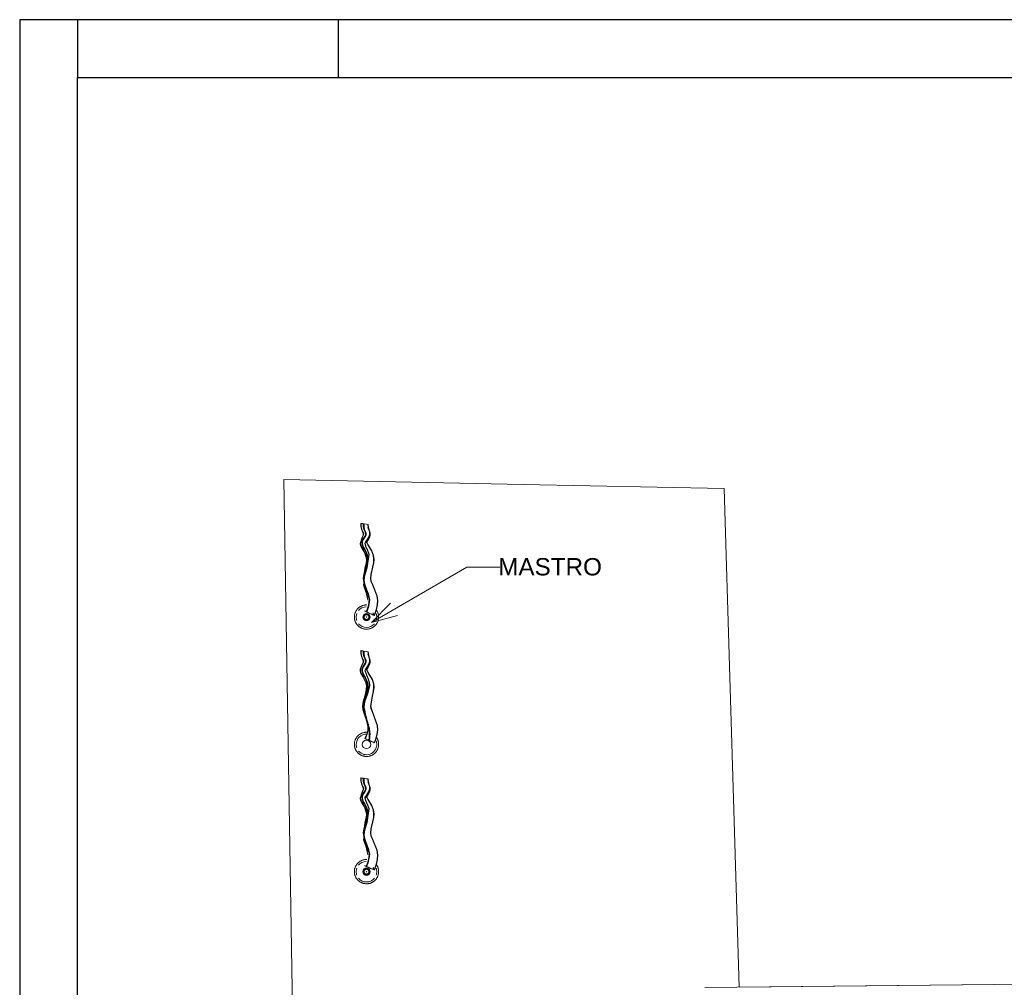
# Model space of a CAD drawing. Header units: millimetres. Extents: x 567 to 934, y -1 to 364.
# Tile 176 of 256: x 567 to 584, y 164 to 181. Entities that reach past the tile are written whole.
import ezdxf

# ---------------------------------------------------------------- set-up
doc = ezdxf.new("R2010")
doc.units = ezdxf.units.MM
doc.header["$MEASUREMENT"] = 0
doc.linetypes.add('NULL', pattern=[0])
doc.layers.get('0').update_dxf_attribs({"lineweight": 18})
doc.layers.add('ARQ FINA', color=8, linetype='Continuous')
doc.layers.add('FOLHA_PADRÃO', color=7, linetype='Continuous')
doc.styles.add('Arial', font='arial.ttf')

# ---------------------------------------------------------------- blocks, each defined once
blk = doc.blocks.new('A1EST. 1500')
at = {"layer": 'FOLHA_PADRÃO', "color": 1, "linetype": 'Continuous'}
for p, q in [((0, 59.4), (0, 0)), ((150.008, 59.4), (0, 59.4)), ((1, 59.4), (1, 58.4)), ((5.5, 59.4), (5.5, 58.4))]:
    blk.add_line(p, q, dxfattribs=at)
at = {"layer": 'FOLHA_PADRÃO', "color": 6, "linetype": 'Continuous'}
blk.add_lwpolyline([(149, 58.4), (149, 1), (1, 1), (1, 58.4), (149, 58.4)], dxfattribs=at)

msp = doc.modelspace()

# ---------------------------------------------------------------- linework, layer by layer
at = {"layer": 'ARQ FINA', "lineweight": 5}
for p, q in [((572.018, 172.597), (576.155, 172.513)), ((572.385, 150.343), (572.018, 172.597)), ((576.155, 172.513), (579.628, 172.441)), ((579.628, 172.441), (579.726, 169.183)), ((573.394, 171.834), (573.4, 171.833)), ((573.4, 171.834), (573.406, 171.833)), ((573.402, 171.657), (573.403, 171.651)), ((573.411, 171.354), (573.456, 171.205)), ((573.438, 171.285), (573.444, 171.268)), ((573.423, 171.029), (573.423, 171.027)), ((573.535, 170.129), (575.184, 171.081)), ((575.184, 171.081), (575.755, 171.081)), ((573.402, 170.823), (573.402, 170.819)), ((573.407, 170.807), (573.407, 170.805)), ((573.409, 170.823), (573.408, 170.819)), ((573.416, 170.928), (573.41, 170.846)), ((573.535, 170.129), (573.864, 170.459)), ((573.449, 170.309), (573.443, 170.312)), ((573.455, 170.309), (573.449, 170.312)), ((573.566, 170.296), (573.581, 170.251)), ((573.535, 170.129), (573.985, 170.25)), ((573.566, 170.275), (573.574, 170.251)), ((573.394, 169.634), (573.4, 169.633)), ((573.4, 169.634), (573.406, 169.633)), ((579.726, 169.183), (579.888, 163.824)), ((573.414, 168.591), (573.408, 168.589)), ((573.42, 168.591), (573.414, 168.589)), ((573.487, 168.092), (573.492, 168.089)), ((573.493, 168.092), (573.499, 168.089)), ((573.394, 167.434), (573.4, 167.433)), ((573.4, 167.434), (573.406, 167.433)), ((573.402, 167.257), (573.403, 167.251)), ((573.411, 166.954), (573.456, 166.805)), ((573.438, 166.885), (573.444, 166.868)), ((573.423, 166.629), (573.423, 166.627)), ((573.402, 166.423), (573.402, 166.419)), ((573.407, 166.407), (573.407, 166.404)), ((573.409, 166.423), (573.408, 166.419)), ((573.416, 166.528), (573.41, 166.446)), ((573.449, 165.909), (573.443, 165.912)), ((573.455, 165.909), (573.449, 165.912)), ((573.566, 165.896), (573.581, 165.851)), ((573.566, 165.875), (573.574, 165.851)), ((592.517, 163.957), (579.297, 163.818)), ((592.469, 163.956), (579.888, 163.824))]:
    msp.add_line(p, q, dxfattribs=at)
for points in [[(573.352, 171.84), (573.351, 171.787), (573.361, 171.739), (573.381, 171.693), (573.393, 171.666), (573.392, 171.639), (573.372, 171.602), (573.338, 171.492), (573.348, 171.453), (573.37, 171.41), (573.415, 171.337), (573.445, 171.264), (573.45, 171.21), (573.442, 171.154), (573.42, 171.071), (573.416, 171.01)], [(573.358, 171.84), (573.357, 171.787), (573.368, 171.739), (573.387, 171.693), (573.4, 171.666), (573.398, 171.639), (573.378, 171.602), (573.345, 171.492), (573.355, 171.453), (573.377, 171.41), (573.421, 171.337), (573.451, 171.264), (573.456, 171.21), (573.449, 171.154), (573.426, 171.071), (573.424, 171.039)], [(573.352, 171.84), (573.353, 171.84), (573.361, 171.839), (573.368, 171.838), (573.377, 171.836), (573.393, 171.834)], [(573.358, 171.84), (573.359, 171.84), (573.368, 171.839), (573.375, 171.838), (573.384, 171.836), (573.399, 171.834)], [(573.43, 171.644), (573.432, 171.657), (573.431, 171.67), (573.427, 171.684), (573.42, 171.699), (573.405, 171.735), (573.393, 171.779), (573.394, 171.834)], [(573.398, 171.804), (573.4, 171.834)], [(573.398, 171.818), (573.4, 171.833)], [(573.421, 170.768), (573.404, 170.846), (573.407, 170.911), (573.423, 170.977), (573.457, 171.072), (573.489, 171.31), (573.468, 171.37), (573.433, 171.449), (573.422, 171.5), (573.43, 171.52), (573.447, 171.543), (573.485, 171.598), (573.501, 171.65), (573.499, 171.692), (573.488, 171.729), (573.471, 171.808), (573.473, 171.821)], [(573.443, 171.671), (573.433, 171.702), (573.417, 171.737), (573.406, 171.78), (573.406, 171.833)], [(573.406, 171.833), (573.45, 171.826), (573.473, 171.822), (573.48, 171.821)], [(573.427, 170.768), (573.411, 170.846), (573.413, 170.911), (573.429, 170.977), (573.463, 171.072), (573.495, 171.31), (573.474, 171.37), (573.439, 171.449), (573.428, 171.5), (573.436, 171.52), (573.453, 171.543), (573.491, 171.598), (573.508, 171.65), (573.506, 171.692), (573.494, 171.729), (573.477, 171.808), (573.48, 171.821)], [(573.437, 171.671), (573.426, 171.702), (573.411, 171.737), (573.399, 171.78), (573.398, 171.805)], [(573.435, 171.678), (573.433, 171.684), (573.43, 171.692)], [(573.437, 171.671), (573.435, 171.677)], [(573.436, 171.644), (573.438, 171.657), (573.437, 171.671)], [(573.436, 171.644), (573.438, 171.657), (573.438, 171.658)], [(573.442, 171.643), (573.444, 171.657), (573.443, 171.671)], [(573.473, 171.774), (573.48, 171.753), (573.511, 171.675), (573.511, 171.633), (573.499, 171.593), (573.477, 171.549), (573.463, 171.525), (573.456, 171.51), (573.458, 171.502), (573.477, 171.468), (573.54, 171.365), (573.569, 171.289), (573.579, 171.222), (573.575, 171.158), (573.56, 171.081), (573.53, 170.959), (573.523, 170.885), (573.532, 170.841), (573.558, 170.777), (573.632, 170.589), (573.644, 170.508), (573.64, 170.432), (573.624, 170.352), (573.594, 170.265), (573.587, 170.248)], [(573.419, 171.373), (573.406, 171.396), (573.393, 171.419), (573.372, 171.466), (573.366, 171.515), (573.373, 171.541), (573.379, 171.553), (573.387, 171.566), (573.404, 171.592)], [(573.372, 171.502), (573.373, 171.515), (573.38, 171.541), (573.386, 171.553), (573.393, 171.566), (573.41, 171.592)], [(573.372, 171.51), (573.373, 171.514), (573.374, 171.52)], [(573.412, 171.399), (573.399, 171.422), (573.387, 171.445), (573.378, 171.468), (573.373, 171.491), (573.372, 171.502)], [(573.418, 171.399), (573.405, 171.422), (573.393, 171.445), (573.384, 171.468), (573.379, 171.491), (573.379, 171.514), (573.385, 171.538), (573.399, 171.563), (573.407, 171.576), (573.416, 171.589)], [(573.392, 171.563), (573.395, 171.567)], [(573.404, 171.592), (573.42, 171.618)], [(573.41, 171.592), (573.426, 171.618)], [(573.411, 171.591), (573.412, 171.593)], [(573.416, 171.589), (573.432, 171.615)], [(573.42, 171.618), (573.43, 171.644)], [(573.426, 171.618), (573.436, 171.644)], [(573.432, 171.615), (573.442, 171.643)], [(573.505, 171.64), (573.505, 171.633), (573.493, 171.593), (573.47, 171.549), (573.457, 171.525), (573.45, 171.51), (573.452, 171.502), (573.47, 171.468), (573.534, 171.365), (573.563, 171.289), (573.572, 171.222), (573.569, 171.158), (573.554, 171.081), (573.523, 170.959), (573.516, 170.885), (573.525, 170.841), (573.552, 170.777), (573.626, 170.589), (573.637, 170.508), (573.634, 170.432), (573.618, 170.352), (573.587, 170.265), (573.58, 170.248)], [(573.379, 171.463), (573.378, 171.466), (573.376, 171.474)], [(573.389, 171.44), (573.384, 171.449)], [(573.407, 171.406), (573.402, 171.414)], [(573.486, 170.387), (573.505, 170.518), (573.492, 170.593), (573.481, 170.628), (573.469, 170.661), (573.456, 170.694), (573.443, 170.726), (573.431, 170.758), (573.421, 170.79), (573.412, 170.822), (573.407, 170.855), (573.406, 170.89), (573.409, 170.925), (573.425, 170.999), (573.468, 171.146), (573.479, 171.213), (573.478, 171.244), (573.474, 171.273), (573.466, 171.3), (573.456, 171.326)], [(573.425, 171.376), (573.412, 171.399)], [(573.42, 171.383), (573.415, 171.391)], [(573.431, 171.376), (573.418, 171.399)], [(573.444, 171.324), (573.432, 171.349), (573.419, 171.373)], [(573.427, 171.369), (573.426, 171.373), (573.422, 171.379)], [(573.438, 171.352), (573.425, 171.376)], [(573.433, 171.359), (573.428, 171.367)], [(573.444, 171.352), (573.431, 171.376)], [(573.44, 171.345), (573.438, 171.349), (573.435, 171.355)], [(573.45, 171.326), (573.438, 171.352)], [(573.446, 171.333), (573.441, 171.343)], [(573.456, 171.326), (573.444, 171.352)], [(573.461, 171.272), (573.444, 171.324)], [(573.473, 171.224), (573.472, 171.244), (573.467, 171.273), (573.46, 171.3), (573.45, 171.326)], [(573.457, 171.307), (573.452, 171.319)], [(573.469, 170.626), (573.457, 170.659), (573.444, 170.691), (573.431, 170.723), (573.419, 170.755), (573.408, 170.788), (573.4, 170.821), (573.395, 170.855), (573.393, 170.89), (573.396, 170.926), (573.403, 170.963), (573.413, 171), (573.424, 171.038), (573.435, 171.075), (573.456, 171.147), (573.463, 171.181), (573.466, 171.213)], [(573.4, 170.881), (573.4, 170.89), (573.403, 170.926), (573.409, 170.963), (573.419, 171), (573.43, 171.038), (573.441, 171.075), (573.462, 171.147), (573.469, 171.181), (573.473, 171.213)], [(573.466, 171.243), (573.461, 171.272)], [(573.465, 171.281), (573.462, 171.293)], [(573.467, 171.272), (573.466, 171.279)], [(573.466, 171.213), (573.466, 171.243)], [(573.473, 171.213), (573.473, 171.224)], [(573.402, 170.814), (573.399, 170.773), (573.427, 170.688), (573.47, 170.561)], [(573.421, 170.768), (573.414, 170.79), (573.406, 170.822), (573.401, 170.855), (573.4, 170.881)], [(573.406, 170.945), (573.407, 170.952)], [(573.406, 170.789), (573.405, 170.773), (573.434, 170.688), (573.449, 170.643)], [(573.406, 170.769), (573.409, 170.756), (573.44, 170.667), (573.473, 170.513)], [(573.499, 170.501), (573.499, 170.518), (573.486, 170.593), (573.475, 170.628), (573.463, 170.661), (573.45, 170.694), (573.437, 170.726), (573.425, 170.758), (573.421, 170.767)], [(573.48, 170.592), (573.469, 170.626)], [(573.488, 170.556), (573.48, 170.592)], [(573.484, 170.428), (573.492, 170.476)], [(573.493, 170.518), (573.488, 170.556)], [(573.491, 170.428), (573.498, 170.476)], [(573.492, 170.476), (573.493, 170.518)], [(573.498, 170.528), (573.496, 170.548)], [(573.498, 170.476), (573.499, 170.501)], [(573.454, 170.43), (573.451, 170.43), (573.443, 170.43), (573.434, 170.43), (573.426, 170.429), (573.418, 170.428), (573.409, 170.426), (573.401, 170.425), (573.393, 170.422), (573.385, 170.42), (573.377, 170.417), (573.369, 170.414), (573.362, 170.411), (573.354, 170.407), (573.347, 170.403), (573.34, 170.399), (573.332, 170.395), (573.326, 170.39), (573.319, 170.385), (573.312, 170.38), (573.306, 170.374), (573.3, 170.368), (573.294, 170.362), (573.289, 170.356), (573.284, 170.349), (573.279, 170.343), (573.274, 170.336), (573.269, 170.329), (573.265, 170.321), (573.261, 170.314), (573.258, 170.306), (573.254, 170.299), (573.251, 170.291), (573.249, 170.283), (573.246, 170.275), (573.244, 170.267), (573.243, 170.258), (573.241, 170.25), (573.24, 170.242), (573.24, 170.233), (573.239, 170.225), (573.239, 170.22)], [(573.443, 170.312), (573.423, 170.322), (573.413, 170.326), (573.413, 170.326)], [(573.443, 170.312), (573.469, 170.374)], [(573.449, 170.312), (573.475, 170.374)], [(573.449, 170.309), (573.449, 170.31)], [(573.58, 170.248), (573.58, 170.249), (573.566, 170.255), (573.554, 170.261), (573.538, 170.268), (573.52, 170.276), (573.5, 170.285), (573.479, 170.295), (573.459, 170.305), (573.449, 170.309)], [(573.455, 170.309), (573.486, 170.386)], [(573.586, 170.248), (573.586, 170.249), (573.572, 170.255), (573.56, 170.261), (573.545, 170.268), (573.527, 170.276), (573.507, 170.285), (573.486, 170.295), (573.465, 170.305), (573.456, 170.309)], [(573.469, 170.374), (573.484, 170.428)], [(573.475, 170.374), (573.491, 170.428)], [(573.658, 170.22), (573.658, 170.229), (573.658, 170.237), (573.657, 170.246), (573.656, 170.254), (573.654, 170.262), (573.652, 170.27), (573.65, 170.278), (573.648, 170.286), (573.645, 170.294), (573.642, 170.302), (573.638, 170.31), (573.635, 170.317), (573.631, 170.325), (573.626, 170.332), (573.622, 170.339), (573.621, 170.341)], [(573.239, 170.22), (573.24, 170.212), (573.24, 170.204), (573.241, 170.195), (573.242, 170.187), (573.244, 170.179), (573.245, 170.171), (573.248, 170.163), (573.25, 170.155), (573.253, 170.147), (573.256, 170.139), (573.259, 170.131), (573.263, 170.124), (573.267, 170.116), (573.271, 170.109), (573.276, 170.102), (573.281, 170.095), (573.286, 170.089), (573.291, 170.082), (573.297, 170.076), (573.303, 170.07), (573.309, 170.064), (573.315, 170.059), (573.322, 170.054), (573.329, 170.049), (573.336, 170.044), (573.343, 170.04), (573.35, 170.036), (573.358, 170.032), (573.365, 170.028), (573.373, 170.025), (573.381, 170.022), (573.389, 170.02), (573.397, 170.018), (573.405, 170.016), (573.413, 170.014), (573.422, 170.013), (573.43, 170.012), (573.438, 170.011), (573.447, 170.011), (573.455, 170.011), (573.463, 170.011), (573.472, 170.012), (573.48, 170.013), (573.488, 170.015), (573.497, 170.016), (573.505, 170.018), (573.513, 170.021), (573.521, 170.024), (573.528, 170.027), (573.536, 170.03), (573.544, 170.034), (573.551, 170.038), (573.558, 170.042), (573.565, 170.046), (573.572, 170.051), (573.579, 170.056), (573.585, 170.061), (573.592, 170.067), (573.598, 170.073), (573.603, 170.079), (573.609, 170.085), (573.614, 170.092), (573.619, 170.098), (573.624, 170.105), (573.628, 170.112), (573.633, 170.12), (573.637, 170.127), (573.64, 170.135), (573.643, 170.142), (573.646, 170.15), (573.649, 170.158), (573.651, 170.166), (573.653, 170.174), (573.655, 170.183), (573.656, 170.191), (573.657, 170.199), (573.658, 170.208), (573.658, 170.216), (573.658, 170.22)], [(573.49, 170.22), (573.49, 170.222), (573.49, 170.224), (573.49, 170.225), (573.49, 170.227), (573.49, 170.229), (573.489, 170.23), (573.489, 170.232), (573.488, 170.234), (573.488, 170.235), (573.487, 170.237), (573.486, 170.238), (573.486, 170.24), (573.485, 170.241), (573.484, 170.243), (573.483, 170.244), (573.482, 170.245), (573.481, 170.247), (573.48, 170.248), (573.479, 170.249), (573.478, 170.25), (573.477, 170.251), (573.475, 170.253), (573.474, 170.254), (573.473, 170.255), (573.471, 170.255), (573.47, 170.256), (573.468, 170.257), (573.467, 170.258), (573.465, 170.259), (573.464, 170.259), (573.462, 170.26), (573.461, 170.26), (573.459, 170.261), (573.458, 170.261), (573.456, 170.261), (573.454, 170.262), (573.453, 170.262), (573.451, 170.262), (573.449, 170.262), (573.448, 170.262), (573.446, 170.262), (573.444, 170.262), (573.443, 170.262), (573.441, 170.261), (573.439, 170.261), (573.438, 170.261), (573.436, 170.26), (573.435, 170.26), (573.433, 170.259), (573.432, 170.258), (573.43, 170.258), (573.429, 170.257), (573.427, 170.256), (573.426, 170.255), (573.424, 170.254), (573.423, 170.253), (573.422, 170.252), (573.421, 170.251), (573.419, 170.25), (573.418, 170.249), (573.417, 170.247), (573.416, 170.246), (573.415, 170.245), (573.414, 170.243), (573.413, 170.242), (573.412, 170.24), (573.412, 170.239), (573.411, 170.238), (573.41, 170.236), (573.41, 170.234), (573.409, 170.233), (573.409, 170.231), (573.408, 170.23), (573.408, 170.228), (573.408, 170.226), (573.408, 170.225), (573.407, 170.223), (573.407, 170.221), (573.407, 170.22)], [(573.407, 170.22), (573.407, 170.219), (573.407, 170.217), (573.408, 170.216), (573.408, 170.214), (573.408, 170.212), (573.409, 170.211), (573.409, 170.209), (573.409, 170.207), (573.41, 170.206), (573.411, 170.204), (573.411, 170.203), (573.412, 170.201), (573.413, 170.2), (573.414, 170.198), (573.415, 170.197), (573.416, 170.196), (573.417, 170.194), (573.418, 170.193), (573.419, 170.192), (573.42, 170.191), (573.421, 170.19), (573.422, 170.188), (573.424, 170.187), (573.425, 170.186), (573.426, 170.186), (573.428, 170.185), (573.429, 170.184), (573.431, 170.183), (573.432, 170.182), (573.434, 170.182), (573.435, 170.181), (573.437, 170.181), (573.439, 170.18), (573.44, 170.18), (573.442, 170.18), (573.443, 170.179), (573.445, 170.179), (573.447, 170.179), (573.448, 170.179), (573.45, 170.179), (573.452, 170.179), (573.453, 170.179), (573.455, 170.179), (573.457, 170.18), (573.458, 170.18), (573.46, 170.18), (573.462, 170.181), (573.463, 170.181), (573.465, 170.182), (573.466, 170.183), (573.468, 170.183), (573.469, 170.184), (573.471, 170.185), (573.472, 170.186), (573.473, 170.187), (573.475, 170.188), (573.476, 170.189), (573.477, 170.19), (573.478, 170.191), (573.48, 170.192), (573.481, 170.194), (573.482, 170.195), (573.483, 170.196), (573.484, 170.198), (573.485, 170.199), (573.485, 170.201), (573.486, 170.202), (573.487, 170.203), (573.487, 170.205), (573.488, 170.207), (573.489, 170.208), (573.489, 170.21), (573.489, 170.211), (573.49, 170.213), (573.49, 170.215), (573.49, 170.216), (573.49, 170.218), (573.49, 170.22), (573.49, 170.22)], [(573.352, 169.64), (573.351, 169.587), (573.361, 169.538), (573.381, 169.492), (573.394, 169.466), (573.39, 169.436), (573.369, 169.397), (573.338, 169.322), (573.34, 169.284), (573.352, 169.244), (573.378, 169.198), (573.439, 169.082), (573.45, 169.027), (573.446, 168.973), (573.429, 168.901), (573.39, 168.761), (573.381, 168.678), (573.387, 168.618), (573.406, 168.551), (573.441, 168.448), (573.452, 168.412)], [(573.358, 169.64), (573.357, 169.587), (573.368, 169.538), (573.388, 169.492), (573.4, 169.466), (573.397, 169.436), (573.375, 169.397), (573.345, 169.322), (573.346, 169.284), (573.359, 169.244), (573.384, 169.198), (573.446, 169.082), (573.456, 169.027), (573.452, 168.973), (573.435, 168.901), (573.396, 168.761), (573.387, 168.678), (573.394, 168.618), (573.412, 168.551), (573.448, 168.448), (573.459, 168.412)], [(573.352, 169.64), (573.353, 169.64), (573.361, 169.639), (573.368, 169.638), (573.377, 169.636), (573.393, 169.634)], [(573.358, 169.64), (573.359, 169.64), (573.368, 169.639), (573.375, 169.638), (573.384, 169.636), (573.399, 169.634)], [(573.408, 168.589), (573.4, 168.622), (573.394, 168.656), (573.393, 168.691), (573.397, 168.728), (573.403, 168.765), (573.413, 168.802), (573.424, 168.839), (573.436, 168.877), (573.456, 168.948), (573.463, 168.982), (573.466, 169.014), (573.465, 169.044), (573.461, 169.072), (573.443, 169.125), (573.419, 169.173), (573.406, 169.196), (573.393, 169.22), (573.381, 169.243), (573.372, 169.266), (573.367, 169.29), (573.367, 169.315), (573.373, 169.341), (573.38, 169.354), (573.387, 169.367), (573.404, 169.392), (573.42, 169.418), (573.43, 169.444), (573.432, 169.457), (573.431, 169.47), (573.427, 169.484), (573.42, 169.5), (573.405, 169.535), (573.393, 169.579), (573.394, 169.634)], [(573.457, 168.903), (573.459, 168.911), (573.469, 168.947), (573.476, 168.981), (573.479, 169.014), (573.478, 169.045), (573.473, 169.074), (573.466, 169.101), (573.456, 169.127), (573.431, 169.176), (573.405, 169.223), (573.384, 169.268), (573.379, 169.291), (573.379, 169.315), (573.386, 169.339), (573.399, 169.363), (573.416, 169.389), (573.432, 169.415), (573.442, 169.443), (573.444, 169.457), (573.443, 169.472), (573.433, 169.502), (573.417, 169.537), (573.406, 169.58), (573.406, 169.633)], [(573.398, 169.604), (573.4, 169.634)], [(573.436, 169.444), (573.438, 169.457), (573.437, 169.472), (573.426, 169.502), (573.411, 169.537), (573.399, 169.58), (573.4, 169.633)], [(573.417, 168.581), (573.404, 168.658), (573.409, 168.721), (573.427, 168.79), (573.465, 168.895), (573.498, 169.035), (573.493, 169.09), (573.477, 169.148), (573.447, 169.217), (573.422, 169.3), (573.43, 169.321), (573.449, 169.345), (573.486, 169.401), (573.502, 169.451), (573.499, 169.493), (573.487, 169.53), (573.473, 169.62), (573.473, 169.621)], [(573.406, 169.633), (573.45, 169.626), (573.473, 169.622), (573.48, 169.621)], [(573.423, 168.581), (573.41, 168.658), (573.415, 168.721), (573.433, 168.79), (573.471, 168.895), (573.504, 169.035), (573.499, 169.09), (573.483, 169.148), (573.453, 169.217), (573.428, 169.3), (573.437, 169.321), (573.455, 169.345), (573.493, 169.401), (573.508, 169.451), (573.506, 169.493), (573.494, 169.53), (573.479, 169.62), (573.48, 169.621)], [(573.372, 169.301), (573.373, 169.315), (573.38, 169.341), (573.386, 169.354), (573.393, 169.367), (573.41, 169.392), (573.426, 169.418), (573.436, 169.444), (573.438, 169.457), (573.438, 169.458)], [(573.433, 169.486), (573.43, 169.491)], [(573.436, 169.473), (573.435, 169.479)], [(573.505, 169.441), (573.505, 169.433), (573.493, 169.393), (573.47, 169.349), (573.456, 169.324), (573.45, 169.31), (573.452, 169.302), (573.473, 169.264), (573.546, 169.14), (573.567, 169.069), (573.572, 169.003), (573.565, 168.937), (573.547, 168.853), (573.516, 168.682), (573.526, 168.638), (573.554, 168.572), (573.634, 168.345), (573.637, 168.27), (573.628, 168.192), (573.604, 168.109), (573.58, 168.048)], [(573.471, 169.578), (573.481, 169.553), (573.511, 169.475), (573.511, 169.433), (573.499, 169.393), (573.476, 169.349), (573.462, 169.324), (573.456, 169.31), (573.458, 169.302), (573.48, 169.264), (573.552, 169.14), (573.573, 169.069), (573.579, 169.003), (573.572, 168.937), (573.553, 168.853), (573.523, 168.682), (573.533, 168.638), (573.56, 168.572), (573.64, 168.345), (573.644, 168.27), (573.634, 168.192), (573.611, 168.109), (573.587, 168.048)], [(573.473, 169.024), (573.472, 169.045), (573.467, 169.074), (573.459, 169.101), (573.449, 169.127), (573.424, 169.176), (573.398, 169.223), (573.378, 169.268), (573.373, 169.291), (573.373, 169.315), (573.374, 169.32)], [(573.374, 169.285), (573.373, 169.29)], [(573.375, 169.328), (573.379, 169.339), (573.389, 169.357)], [(573.379, 169.263), (573.378, 169.266)], [(573.391, 169.361), (573.392, 169.363)], [(573.398, 169.372), (573.405, 169.382)], [(573.407, 169.385), (573.408, 169.387)], [(573.423, 169.411), (573.424, 169.413)], [(573.426, 169.417), (573.43, 169.425)], [(573.388, 169.241), (573.387, 169.243), (573.384, 169.251)], [(573.399, 169.22), (573.394, 169.229)], [(573.412, 169.196), (573.411, 169.198)], [(573.425, 169.173), (573.424, 169.175)], [(573.439, 169.147), (573.438, 169.149)], [(573.451, 169.122), (573.45, 169.125), (573.446, 169.134)], [(573.461, 169.094), (573.46, 169.099)], [(573.4, 168.683), (573.4, 168.691), (573.403, 168.728), (573.41, 168.765), (573.419, 168.802), (573.43, 168.839), (573.442, 168.877), (573.462, 168.948), (573.469, 168.982), (573.473, 169.014)], [(573.463, 169.087), (573.462, 169.092)], [(573.473, 169.014), (573.473, 169.024)], [(573.42, 168.591), (573.412, 168.624), (573.407, 168.657), (573.406, 168.691), (573.409, 168.727), (573.416, 168.763), (573.425, 168.8), (573.436, 168.838), (573.448, 168.875), (573.456, 168.902)], [(573.412, 168.774), (573.414, 168.782)], [(573.4, 168.7), (573.402, 168.718)], [(573.414, 168.591), (573.406, 168.624), (573.401, 168.657), (573.4, 168.682)], [(573.404, 168.737), (573.406, 168.745)], [(573.408, 168.589), (573.418, 168.549)], [(573.44, 168.487), (573.437, 168.502), (573.432, 168.52), (573.423, 168.556), (573.414, 168.591)], [(573.414, 168.589), (573.425, 168.549)], [(573.499, 168.089), (573.505, 168.126), (573.509, 168.162), (573.51, 168.199), (573.508, 168.236), (573.506, 168.254), (573.503, 168.272), (573.5, 168.29), (573.498, 168.299), (573.496, 168.308), (573.494, 168.317), (573.492, 168.325), (573.486, 168.343), (573.481, 168.361), (573.478, 168.369), (573.476, 168.378), (573.473, 168.387), (573.47, 168.396), (573.465, 168.413), (573.456, 168.449), (573.447, 168.484), (573.443, 168.502), (573.439, 168.52), (573.43, 168.556), (573.42, 168.591)], [(573.409, 168.561), (573.414, 168.542), (573.435, 168.481)], [(573.428, 168.511), (573.429, 168.507), (573.439, 168.466), (573.449, 168.425), (573.455, 168.405), (573.461, 168.384), (573.467, 168.364), (573.47, 168.355), (573.473, 168.345), (573.476, 168.335), (573.478, 168.325), (573.484, 168.306), (573.488, 168.286), (573.49, 168.276), (573.492, 168.266), (573.495, 168.244), (573.496, 168.222), (573.497, 168.199), (573.497, 168.177), (573.496, 168.155), (573.494, 168.134), (573.487, 168.092)], [(573.435, 168.507), (573.445, 168.466), (573.455, 168.425), (573.461, 168.405), (573.467, 168.384), (573.474, 168.364), (573.477, 168.355), (573.479, 168.345), (573.482, 168.335), (573.485, 168.325), (573.49, 168.306), (573.495, 168.286), (573.497, 168.276), (573.498, 168.266), (573.501, 168.244), (573.503, 168.222), (573.503, 168.199)], [(573.492, 168.089), (573.499, 168.126), (573.502, 168.162), (573.503, 168.199), (573.502, 168.236), (573.5, 168.254), (573.497, 168.272), (573.494, 168.29), (573.492, 168.299), (573.49, 168.308), (573.488, 168.317), (573.485, 168.325), (573.48, 168.343), (573.474, 168.361), (573.472, 168.369), (573.469, 168.378), (573.467, 168.387), (573.464, 168.396), (573.459, 168.413), (573.449, 168.449), (573.441, 168.483)], [(573.463, 168.377), (573.474, 168.327), (573.47, 168.263), (573.452, 168.195), (573.422, 168.123), (573.422, 168.122)], [(573.48, 168.316), (573.477, 168.263), (573.459, 168.195), (573.429, 168.123), (573.428, 168.122)], [(573.463, 168.23), (573.46, 168.23), (573.451, 168.23), (573.443, 168.23), (573.434, 168.23), (573.426, 168.229), (573.418, 168.228), (573.409, 168.226), (573.401, 168.225), (573.393, 168.222), (573.385, 168.22), (573.377, 168.217), (573.369, 168.214), (573.362, 168.211), (573.354, 168.207), (573.347, 168.203), (573.34, 168.199), (573.332, 168.195), (573.326, 168.19), (573.319, 168.185), (573.312, 168.18), (573.306, 168.174), (573.3, 168.168), (573.294, 168.162), (573.289, 168.156), (573.284, 168.149), (573.279, 168.143), (573.274, 168.136), (573.269, 168.129), (573.265, 168.121), (573.261, 168.114), (573.258, 168.106), (573.254, 168.099), (573.251, 168.091), (573.249, 168.083), (573.246, 168.075), (573.244, 168.067), (573.243, 168.058), (573.241, 168.05), (573.24, 168.042), (573.24, 168.033), (573.239, 168.025), (573.239, 168.02)], [(573.476, 168.097), (573.467, 168.101), (573.445, 168.111), (573.429, 168.119), (573.422, 168.122), (573.422, 168.122)], [(573.58, 168.048), (573.577, 168.05), (573.56, 168.058), (573.531, 168.071), (573.512, 168.08), (573.492, 168.089)], [(573.503, 168.168), (573.502, 168.155), (573.5, 168.134), (573.493, 168.092)], [(573.587, 168.048), (573.584, 168.05), (573.567, 168.058), (573.537, 168.071), (573.519, 168.08), (573.499, 168.089)], [(573.503, 168.199), (573.503, 168.177), (573.503, 168.168)], [(573.658, 168.02), (573.658, 168.029), (573.658, 168.037), (573.657, 168.046), (573.656, 168.054), (573.654, 168.062), (573.652, 168.07), (573.65, 168.078), (573.648, 168.086), (573.645, 168.094), (573.642, 168.102), (573.638, 168.11), (573.635, 168.117), (573.631, 168.125), (573.626, 168.132), (573.622, 168.139), (573.621, 168.14)], [(573.239, 168.02), (573.24, 168.012), (573.24, 168.004), (573.241, 167.995), (573.242, 167.987), (573.244, 167.979), (573.245, 167.971), (573.248, 167.963), (573.25, 167.955), (573.253, 167.947), (573.256, 167.939), (573.259, 167.931), (573.263, 167.924), (573.267, 167.916), (573.271, 167.909), (573.276, 167.902), (573.281, 167.895), (573.286, 167.889), (573.291, 167.882), (573.297, 167.876), (573.303, 167.87), (573.309, 167.864), (573.315, 167.859), (573.322, 167.854), (573.329, 167.849), (573.336, 167.844), (573.343, 167.84), (573.35, 167.836), (573.358, 167.832), (573.365, 167.828), (573.373, 167.825), (573.381, 167.822), (573.389, 167.82), (573.397, 167.818), (573.405, 167.816), (573.413, 167.814), (573.422, 167.813), (573.43, 167.812), (573.438, 167.811), (573.447, 167.811), (573.455, 167.811), (573.463, 167.811), (573.472, 167.812), (573.48, 167.813), (573.488, 167.815), (573.497, 167.816), (573.505, 167.818), (573.513, 167.821), (573.521, 167.824), (573.528, 167.827), (573.536, 167.83), (573.544, 167.834), (573.551, 167.838), (573.558, 167.842), (573.565, 167.846), (573.572, 167.851), (573.579, 167.856), (573.585, 167.861), (573.592, 167.867), (573.598, 167.873), (573.603, 167.879), (573.609, 167.885), (573.614, 167.892), (573.619, 167.898), (573.624, 167.905), (573.628, 167.912), (573.633, 167.92), (573.637, 167.927), (573.64, 167.935), (573.643, 167.942), (573.646, 167.95), (573.649, 167.958), (573.651, 167.966), (573.653, 167.974), (573.655, 167.983), (573.656, 167.991), (573.657, 167.999), (573.658, 168.008), (573.658, 168.016), (573.658, 168.02)], [(573.352, 167.44), (573.351, 167.387), (573.361, 167.339), (573.381, 167.293), (573.393, 167.266), (573.392, 167.239), (573.372, 167.202), (573.338, 167.092), (573.348, 167.053), (573.37, 167.01), (573.415, 166.937), (573.445, 166.864), (573.45, 166.81), (573.442, 166.754), (573.42, 166.671), (573.416, 166.61)], [(573.358, 167.44), (573.357, 167.387), (573.368, 167.339), (573.387, 167.293), (573.4, 167.266), (573.398, 167.239), (573.378, 167.202), (573.345, 167.092), (573.355, 167.053), (573.377, 167.01), (573.421, 166.937), (573.451, 166.864), (573.456, 166.81), (573.449, 166.754), (573.426, 166.671), (573.424, 166.639)], [(573.352, 167.44), (573.353, 167.44), (573.361, 167.439), (573.368, 167.438), (573.377, 167.436), (573.393, 167.434)], [(573.358, 167.44), (573.359, 167.44), (573.368, 167.439), (573.375, 167.438), (573.384, 167.436), (573.399, 167.434)], [(573.42, 167.218), (573.43, 167.244), (573.432, 167.257), (573.431, 167.27), (573.427, 167.284), (573.42, 167.299), (573.405, 167.335), (573.393, 167.379), (573.394, 167.434)], [(573.398, 167.404), (573.4, 167.434)], [(573.398, 167.418), (573.4, 167.433)], [(573.398, 167.416), (573.398, 167.416)], [(573.437, 167.271), (573.426, 167.302), (573.411, 167.337), (573.399, 167.38), (573.398, 167.405)], [(573.421, 166.368), (573.404, 166.446), (573.407, 166.511), (573.423, 166.577), (573.457, 166.672), (573.489, 166.91), (573.468, 166.97), (573.433, 167.049), (573.422, 167.1), (573.43, 167.12), (573.447, 167.143), (573.485, 167.198), (573.501, 167.25), (573.499, 167.292), (573.488, 167.329), (573.471, 167.408), (573.473, 167.421)], [(573.443, 167.271), (573.433, 167.302), (573.417, 167.337), (573.406, 167.38), (573.406, 167.433)], [(573.406, 167.433), (573.45, 167.426), (573.473, 167.422), (573.48, 167.421)], [(573.427, 166.368), (573.411, 166.446), (573.413, 166.511), (573.429, 166.577), (573.463, 166.672), (573.495, 166.91), (573.474, 166.97), (573.439, 167.049), (573.428, 167.1), (573.436, 167.12), (573.453, 167.143), (573.491, 167.198), (573.508, 167.25), (573.506, 167.292), (573.494, 167.329), (573.477, 167.408), (573.48, 167.421)], [(573.426, 167.218), (573.436, 167.244), (573.438, 167.257), (573.438, 167.258)], [(573.435, 167.278), (573.433, 167.284), (573.43, 167.292)], [(573.432, 167.215), (573.442, 167.243)], [(573.437, 167.271), (573.435, 167.277)], [(573.437, 167.245), (573.438, 167.257), (573.437, 167.271)], [(573.442, 167.243), (573.444, 167.257), (573.443, 167.271)], [(573.505, 167.24), (573.505, 167.233), (573.493, 167.193), (573.47, 167.149), (573.457, 167.125), (573.45, 167.11), (573.452, 167.102), (573.47, 167.068), (573.534, 166.965), (573.563, 166.889), (573.572, 166.822), (573.569, 166.758), (573.554, 166.681), (573.523, 166.559), (573.516, 166.485), (573.525, 166.441), (573.552, 166.377), (573.626, 166.189), (573.637, 166.108), (573.634, 166.032), (573.618, 165.952), (573.587, 165.865), (573.58, 165.848)], [(573.473, 167.374), (573.48, 167.353), (573.511, 167.275), (573.511, 167.233), (573.499, 167.193), (573.477, 167.149), (573.463, 167.125), (573.456, 167.11), (573.458, 167.102), (573.477, 167.068), (573.54, 166.965), (573.569, 166.889), (573.579, 166.822), (573.575, 166.758), (573.56, 166.681), (573.53, 166.559), (573.523, 166.485), (573.532, 166.441), (573.558, 166.377), (573.632, 166.189), (573.644, 166.108), (573.64, 166.032), (573.624, 165.952), (573.594, 165.865), (573.587, 165.848)], [(573.419, 166.973), (573.406, 166.996), (573.393, 167.019), (573.372, 167.066), (573.366, 167.115), (573.373, 167.141), (573.379, 167.153), (573.387, 167.166), (573.404, 167.192)], [(573.372, 167.102), (573.373, 167.115), (573.38, 167.141), (573.386, 167.153), (573.393, 167.166), (573.41, 167.192)], [(573.372, 167.109), (573.373, 167.114), (573.374, 167.12)], [(573.425, 166.976), (573.412, 166.999), (573.399, 167.022), (573.387, 167.045), (573.378, 167.068), (573.373, 167.091), (573.372, 167.102)], [(573.379, 167.063), (573.378, 167.066), (573.376, 167.074)], [(573.431, 166.976), (573.418, 166.999), (573.405, 167.022), (573.393, 167.045), (573.384, 167.068), (573.379, 167.091), (573.379, 167.114), (573.385, 167.138), (573.399, 167.163), (573.407, 167.176), (573.416, 167.189), (573.432, 167.215)], [(573.392, 167.163), (573.395, 167.167)], [(573.404, 167.192), (573.42, 167.218)], [(573.41, 167.192), (573.426, 167.218)], [(573.411, 167.191), (573.412, 167.193)], [(573.389, 167.04), (573.384, 167.049)], [(573.407, 167.006), (573.402, 167.014)], [(573.455, 165.909), (573.505, 166.118), (573.492, 166.193), (573.481, 166.228), (573.469, 166.261), (573.456, 166.294), (573.443, 166.326), (573.431, 166.358), (573.421, 166.39), (573.412, 166.422), (573.407, 166.455), (573.406, 166.49), (573.409, 166.525), (573.425, 166.599), (573.468, 166.746), (573.479, 166.813), (573.478, 166.844), (573.474, 166.873), (573.466, 166.9)], [(573.42, 166.983), (573.415, 166.991)], [(573.444, 166.924), (573.432, 166.949), (573.419, 166.973)], [(573.427, 166.969), (573.426, 166.973), (573.422, 166.979)], [(573.438, 166.952), (573.425, 166.976)], [(573.432, 166.96), (573.428, 166.967)], [(573.444, 166.952), (573.431, 166.976)], [(573.44, 166.945), (573.438, 166.949), (573.435, 166.955)], [(573.45, 166.926), (573.438, 166.952)], [(573.446, 166.933), (573.441, 166.943)], [(573.456, 166.926), (573.444, 166.952)], [(573.461, 166.872), (573.444, 166.924)], [(573.46, 166.9), (573.45, 166.926)], [(573.457, 166.907), (573.452, 166.919)], [(573.466, 166.9), (573.456, 166.926)], [(573.473, 166.824), (573.472, 166.844), (573.467, 166.873), (573.46, 166.9)], [(573.465, 166.88), (573.462, 166.893)], [(573.444, 166.291), (573.431, 166.323), (573.419, 166.355), (573.408, 166.388), (573.4, 166.421), (573.395, 166.455), (573.393, 166.49), (573.396, 166.526), (573.403, 166.563), (573.413, 166.6), (573.424, 166.638), (573.435, 166.675), (573.456, 166.747), (573.463, 166.781), (573.466, 166.813)], [(573.4, 166.481), (573.4, 166.49), (573.403, 166.526), (573.409, 166.563), (573.419, 166.6), (573.43, 166.638), (573.441, 166.675), (573.462, 166.747), (573.469, 166.781), (573.473, 166.813)], [(573.466, 166.843), (573.461, 166.872)], [(573.467, 166.872), (573.466, 166.879)], [(573.466, 166.813), (573.466, 166.843)], [(573.473, 166.813), (573.473, 166.824)], [(573.406, 166.545), (573.407, 166.552)], [(573.402, 166.414), (573.399, 166.373), (573.427, 166.288), (573.47, 166.161)], [(573.499, 166.105), (573.499, 166.118), (573.486, 166.193), (573.475, 166.228), (573.463, 166.261), (573.45, 166.294), (573.437, 166.326), (573.425, 166.358), (573.414, 166.39), (573.406, 166.422), (573.401, 166.455), (573.4, 166.481)], [(573.406, 166.389), (573.405, 166.373), (573.434, 166.288), (573.449, 166.243)], [(573.406, 166.369), (573.409, 166.356), (573.44, 166.267), (573.473, 166.113)], [(573.469, 166.226), (573.457, 166.259), (573.444, 166.291)], [(573.48, 166.192), (573.469, 166.226)], [(573.488, 166.156), (573.48, 166.192)], [(573.484, 166.028), (573.492, 166.076)], [(573.493, 166.118), (573.488, 166.156)], [(573.491, 166.028), (573.498, 166.076)], [(573.492, 166.076), (573.493, 166.118)], [(573.498, 166.128), (573.496, 166.148)], [(573.498, 166.076), (573.499, 166.103)], [(573.454, 166.03), (573.451, 166.03), (573.443, 166.03), (573.434, 166.03), (573.426, 166.029), (573.418, 166.028), (573.409, 166.026), (573.401, 166.025), (573.393, 166.022), (573.385, 166.02), (573.377, 166.017), (573.369, 166.014), (573.362, 166.011), (573.354, 166.007), (573.347, 166.003), (573.34, 165.999), (573.332, 165.995), (573.326, 165.99), (573.319, 165.985), (573.312, 165.98), (573.306, 165.974), (573.3, 165.968), (573.294, 165.962), (573.289, 165.956), (573.284, 165.949), (573.279, 165.943), (573.274, 165.936), (573.269, 165.929), (573.265, 165.921), (573.261, 165.914), (573.258, 165.906), (573.254, 165.899), (573.251, 165.891), (573.249, 165.883), (573.246, 165.875), (573.244, 165.867), (573.243, 165.858), (573.241, 165.85), (573.24, 165.842), (573.24, 165.833), (573.239, 165.825), (573.239, 165.82)], [(573.443, 165.912), (573.423, 165.922), (573.413, 165.926), (573.413, 165.926)], [(573.443, 165.912), (573.469, 165.974)], [(573.449, 165.912), (573.475, 165.974)], [(573.449, 165.909), (573.45, 165.911)], [(573.58, 165.848), (573.58, 165.849), (573.566, 165.855), (573.554, 165.861), (573.538, 165.868), (573.52, 165.876), (573.5, 165.885), (573.479, 165.895), (573.459, 165.905), (573.449, 165.909)], [(573.586, 165.848), (573.586, 165.849), (573.572, 165.855), (573.56, 165.861), (573.545, 165.868), (573.527, 165.876), (573.507, 165.885), (573.486, 165.895), (573.465, 165.905), (573.456, 165.909)], [(573.469, 165.974), (573.484, 166.028)], [(573.475, 165.974), (573.491, 166.028)], [(573.658, 165.82), (573.658, 165.829), (573.658, 165.837), (573.657, 165.846), (573.656, 165.854), (573.654, 165.862), (573.652, 165.87), (573.65, 165.878), (573.648, 165.886), (573.645, 165.894), (573.642, 165.902), (573.638, 165.91), (573.635, 165.917), (573.631, 165.925), (573.626, 165.932), (573.622, 165.939), (573.621, 165.941)], [(573.239, 165.82), (573.24, 165.812), (573.24, 165.804), (573.241, 165.795), (573.242, 165.787), (573.244, 165.779), (573.245, 165.771), (573.248, 165.763), (573.25, 165.755), (573.253, 165.747), (573.256, 165.739), (573.259, 165.731), (573.263, 165.724), (573.267, 165.716), (573.271, 165.709), (573.276, 165.702), (573.281, 165.695), (573.286, 165.689), (573.291, 165.682), (573.297, 165.676), (573.303, 165.67), (573.309, 165.664), (573.315, 165.659), (573.322, 165.654), (573.329, 165.649), (573.336, 165.644), (573.343, 165.64), (573.35, 165.636), (573.358, 165.632), (573.365, 165.628), (573.373, 165.625), (573.381, 165.622), (573.389, 165.62), (573.397, 165.618), (573.405, 165.616), (573.413, 165.614), (573.422, 165.613), (573.43, 165.612), (573.438, 165.611), (573.447, 165.611), (573.455, 165.611), (573.463, 165.611), (573.472, 165.612), (573.48, 165.613), (573.488, 165.615), (573.497, 165.616), (573.505, 165.618), (573.513, 165.621), (573.521, 165.624), (573.528, 165.627), (573.536, 165.63), (573.544, 165.634), (573.551, 165.638), (573.558, 165.642), (573.565, 165.646), (573.572, 165.651), (573.579, 165.656), (573.585, 165.661), (573.592, 165.667), (573.598, 165.673), (573.603, 165.679), (573.609, 165.685), (573.614, 165.692), (573.619, 165.698), (573.624, 165.705), (573.628, 165.712), (573.633, 165.72), (573.637, 165.727), (573.64, 165.735), (573.643, 165.742), (573.646, 165.75), (573.649, 165.758), (573.651, 165.766), (573.653, 165.774), (573.655, 165.783), (573.656, 165.791), (573.657, 165.799), (573.658, 165.808), (573.658, 165.816), (573.658, 165.82)], [(573.49, 165.82), (573.49, 165.822), (573.49, 165.824), (573.49, 165.825), (573.49, 165.827), (573.49, 165.829), (573.489, 165.83), (573.489, 165.832), (573.488, 165.834), (573.488, 165.835), (573.487, 165.837), (573.486, 165.838), (573.486, 165.84), (573.485, 165.841), (573.484, 165.843), (573.483, 165.844), (573.482, 165.845), (573.481, 165.847), (573.48, 165.848), (573.479, 165.849), (573.478, 165.85), (573.477, 165.851), (573.475, 165.853), (573.474, 165.854), (573.473, 165.855), (573.471, 165.855), (573.47, 165.856), (573.468, 165.857), (573.467, 165.858), (573.465, 165.859), (573.464, 165.859), (573.462, 165.86), (573.461, 165.86), (573.459, 165.861), (573.458, 165.861), (573.456, 165.861), (573.454, 165.862), (573.453, 165.862), (573.451, 165.862), (573.449, 165.862), (573.448, 165.862), (573.446, 165.862), (573.444, 165.862), (573.443, 165.862), (573.441, 165.861), (573.439, 165.861), (573.438, 165.861), (573.436, 165.86), (573.435, 165.86), (573.433, 165.859), (573.432, 165.858), (573.43, 165.858), (573.429, 165.857), (573.427, 165.856), (573.426, 165.855), (573.424, 165.854), (573.423, 165.853), (573.422, 165.852), (573.421, 165.851), (573.419, 165.85), (573.418, 165.849), (573.417, 165.847), (573.416, 165.846), (573.415, 165.845), (573.414, 165.843), (573.413, 165.842), (573.412, 165.84), (573.412, 165.839), (573.411, 165.838), (573.41, 165.836), (573.41, 165.834), (573.409, 165.833), (573.409, 165.831), (573.408, 165.83), (573.408, 165.828), (573.408, 165.826), (573.408, 165.825), (573.407, 165.823), (573.407, 165.821), (573.407, 165.82)], [(573.407, 165.82), (573.407, 165.819), (573.407, 165.817), (573.408, 165.816), (573.408, 165.814), (573.408, 165.812), (573.409, 165.811), (573.409, 165.809), (573.409, 165.807), (573.41, 165.806), (573.411, 165.804), (573.411, 165.803), (573.412, 165.801), (573.413, 165.8), (573.414, 165.798), (573.415, 165.797), (573.416, 165.796), (573.417, 165.794), (573.418, 165.793), (573.419, 165.792), (573.42, 165.791), (573.421, 165.79), (573.422, 165.788), (573.424, 165.787), (573.425, 165.786), (573.426, 165.786), (573.428, 165.785), (573.429, 165.784), (573.431, 165.783), (573.432, 165.782), (573.434, 165.782), (573.435, 165.781), (573.437, 165.781), (573.439, 165.78), (573.44, 165.78), (573.442, 165.78), (573.443, 165.779), (573.445, 165.779), (573.447, 165.779), (573.448, 165.779), (573.45, 165.779), (573.452, 165.779), (573.453, 165.779), (573.455, 165.779), (573.457, 165.78), (573.458, 165.78), (573.46, 165.78), (573.462, 165.781), (573.463, 165.781), (573.465, 165.782), (573.466, 165.783), (573.468, 165.783), (573.469, 165.784), (573.471, 165.785), (573.472, 165.786), (573.473, 165.787), (573.475, 165.788), (573.476, 165.789), (573.477, 165.79), (573.478, 165.791), (573.48, 165.792), (573.481, 165.794), (573.482, 165.795), (573.483, 165.796), (573.484, 165.798), (573.485, 165.799), (573.485, 165.801), (573.486, 165.802), (573.487, 165.803), (573.487, 165.805), (573.488, 165.807), (573.489, 165.808), (573.489, 165.81), (573.489, 165.811), (573.49, 165.813), (573.49, 165.815), (573.49, 165.816), (573.49, 165.818), (573.49, 165.82), (573.49, 165.82)]]:
    msp.add_lwpolyline(points, dxfattribs=at)
for centre, radius, start, end in [((573.449, 170.22), 0.178, 91.8984, 140), ((573.449, 170.22), 0.178, 160, 180), ((573.449, 170.22), 0.178, 180, 200), ((573.449, 170.22), 0.0635, 360, 180), ((573.449, 170.22), 0.0635, 180, 360), ((573.449, 170.22), 0.054, 360, 180), ((573.449, 170.22), 0.054, 180, 360), ((573.449, 170.22), 0.00338, 360, 180), ((573.449, 170.22), 0.00338, 180, 360), ((573.449, 170.22), 0.178, 360, 20), ((573.449, 170.22), 0.178, 340, 360), ((573.449, 170.22), 0.178, 220, 320), ((573.449, 168.02), 0.178, 88.4649, 180), ((573.449, 168.02), 0.0733, 360, 180), ((573.449, 168.02), 0.178, 360, 20), ((573.449, 168.02), 0.178, 180, 200), ((573.449, 168.02), 0.178, 220, 360), ((573.449, 168.02), 0.0733, 180, 360), ((573.449, 165.82), 0.178, 160, 180), ((573.449, 165.82), 0.178, 91.8984, 140), ((573.449, 165.82), 0.0635, 360, 180), ((573.449, 165.82), 0.054, 360, 180), ((573.449, 165.82), 0.178, 360, 20), ((573.449, 165.82), 0.178, 180, 200), ((573.449, 165.82), 0.178, 220, 320), ((573.449, 165.82), 0.0635, 180, 360), ((573.449, 165.82), 0.054, 180, 360), ((573.449, 165.82), 0.00338, 360, 180), ((573.449, 165.82), 0.00338, 180, 360), ((573.449, 165.82), 0.178, 340, 360)]:
    msp.add_arc(centre, radius, start, end, dxfattribs=at)

# ---------------------------------------------------------------- block references
msp.add_blockref('A1EST. 1500', (567.457, 121.146))

# ---------------------------------------------------------------- texts
at = {"layer": 'ARQ FINA', "linetype": 'NULL', "lineweight": 5, "insert": (575.724, 170.936), "char_height": 0.3, "width": 3.58674, "attachment_point": 7, "line_spacing_factor": 0.9, "style": 'Arial'}
msp.add_mtext('MASTRO', dxfattribs=at)

doc.saveas('drawing.dxf')
